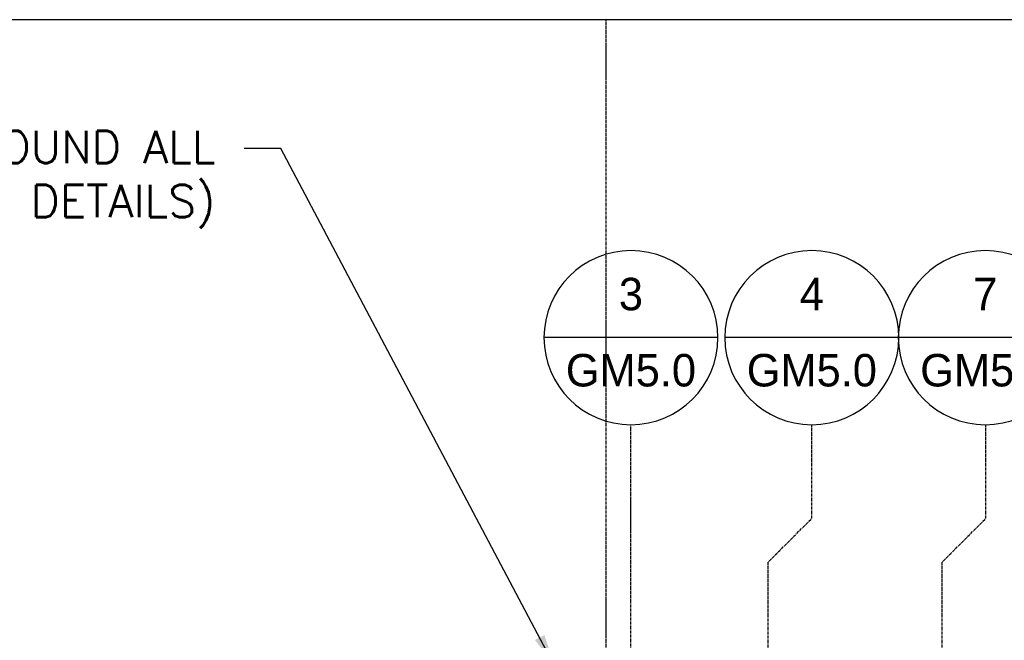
# Model space of a CAD drawing. Extents: x 1081 to 2220, y 0 to 2796.
# Tile 30 of 161: x 1494 to 1676, y 425 to 540. Entities that reach past the tile are written whole.
import ezdxf
from ezdxf.enums import TextEntityAlignment as Align

# ---------------------------------------------------------------- set-up
doc = ezdxf.new("R2010")
doc.units = 0
doc.header["$MEASUREMENT"] = 0
doc.linetypes.add('CENTER1', pattern=[0.6625, 0.5, -0.075, 0.0125, -0.075])
doc.layers.get('0').update_dxf_attribs({"linetype": 'CONTINUOUS'})
for name, color, linetype in [('CENTERLINE', 3, 'CENTER1'), ('FREEZE-LINES', 8, 'CONTINUOUS'), ('FREEZE-OUTLINE-TITLES', 60, 'CONTINUOUS'), ('TAG', 3, 'CONTINUOUS'), ('TEXT', 3, 'CONTINUOUS')]:
    doc.layers.add(name, color=color, linetype=linetype)
doc.styles.add('SIMPFRAC', font='simpfrac')
doc.styles.add('SIMPLEX', font='simplex')
doc.dimstyles.new('DIM64', dxfattribs={"dimscale": 64, "dimtxt": 0.09375, "dimasz": 0.09375, "dimexe": 0.0625, "dimexo": 0.0625, "dimgap": 0.046875, "dimtad": 1, "dimdec": 4, "dimzin": 3, "dimdsep": 46, "dimlunit": 4, "dimtxsty": 'SIMPLEX', "dimcen": 0, "dimclrd": 256, "dimclre": 256, "dimclrt": 256, "dimadec": 0, "dimazin": 0, "dimtfac": 1, "dimtdec": 4, "dimtmove": 0, "dimatfit": 3, "dimfxl": 1, "dimfrac": 2, "dimtolj": 1, "dimtzin": 0, "dimarcsym": 0})

# ---------------------------------------------------------------- blocks, each defined once
blk = doc.blocks.new('KEY-DETAIL')
blk.add_line((-0.1911, 0), (0.1911, 0))
blk.add_circle((0, 0), 0.1911)
at = {"style": 'SIMPFRAC'}
for tag, p in [('DETAIL', (0, 0.1314)), ('SHEET', (0, -0.0358))]:
    blk.add_attdef(tag, text='', height=0.0781, dxfattribs=at).set_placement(p, align=Align.TOP_CENTER)

msp = doc.modelspace()

# ---------------------------------------------------------------- linework, layer by layer
at = {"layer": 'CENTERLINE'}
msp.add_line((1607.33489, 421.00736), (1607.33489, 465.14738), dxfattribs=at)
at = {"layer": 'CENTERLINE', "flags": 128}
for points in [[(1632.69383, 422.41923), (1632.69383, 439.73881), (1640.78282, 447.8278), (1640.78282, 465.14738)], [(1664.87181, 422.41923), (1664.87181, 439.73881), (1672.9608, 447.8278), (1672.9608, 465.14738)]]:
    msp.add_lwpolyline(points, dxfattribs=at)
at = {"layer": 'FREEZE-LINES', "color": 8, "linetype": 'CENTER1'}
msp.add_line((1602.74363, 0), (1602.74363, 540), dxfattribs=at)
at = {"layer": 'FREEZE-OUTLINE-TITLES', "linetype": 'Continuous'}
msp.add_lwpolyline([(2220, 540.00736), (1176, 540.00736), (1176, 0), (2220, 0)], close=True, dxfattribs=at)

# ---------------------------------------------------------------- block references
at = {"layer": 'TAG'}
ref = msp.add_blockref('KEY-DETAIL', (1607.33489, 481.23637), dxfattribs=dict(at, xscale=-84.17985725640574, yscale=84.17985725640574, zscale=84.17985725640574))
ref.add_attrib('SHEET', 'GM5.0', dxfattribs={"height": 6, "style": 'SIMPFRAC'}).set_placement((1607.33489, 478.21969), align=Align.TOP_CENTER)
ref.add_attrib('DETAIL', '3', dxfattribs={"layer": '0', "height": 6, "style": 'SIMPFRAC'}).set_placement((1607.33489, 492.29755), align=Align.TOP_CENTER)
ref = msp.add_blockref('KEY-DETAIL', (1640.78282, 481.23637), dxfattribs=dict(at, xscale=-84.17985725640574, yscale=84.17985725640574, zscale=84.17985725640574))
ref.add_attrib('SHEET', 'GM5.0', dxfattribs={"height": 6, "style": 'SIMPFRAC'}).set_placement((1640.78282, 478.21969), align=Align.TOP_CENTER)
ref.add_attrib('DETAIL', '4', dxfattribs={"layer": '0', "height": 6, "style": 'SIMPFRAC'}).set_placement((1640.78282, 492.29755), align=Align.TOP_CENTER)
ref = msp.add_blockref('KEY-DETAIL', (1672.85611, 481.23637), dxfattribs=dict(at, xscale=-84.17985725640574, yscale=84.17985725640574, zscale=84.17985725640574))
ref.add_attrib('SHEET', 'GM5.0', dxfattribs={"height": 6, "style": 'SIMPFRAC'}).set_placement((1672.85611, 478.21969), align=Align.TOP_CENTER)
ref.add_attrib('DETAIL', '7', dxfattribs={"layer": '0', "height": 6, "style": 'SIMPFRAC'}).set_placement((1672.85611, 492.29755), align=Align.TOP_CENTER)

# ---------------------------------------------------------------- texts
at = {"layer": 'TEXT', "insert": (1530.53416, 519.48956), "char_height": 6, "width": 114.296875, "attachment_point": 3, "style": 'SIMPLEX'}
msp.add_mtext('SLOPE AROUND ALL MANWAYS (SEE DETAILS)', dxfattribs=at)

# ---------------------------------------------------------------- leaders
at = {"layer": 'TEXT'}
msp.add_leader([(1593.2717, 420.50736), (1542.61031, 516.22692), (1535.84666, 516.22692)], dimstyle='DIM64', dxfattribs=at)

doc.saveas('drawing.dxf')
